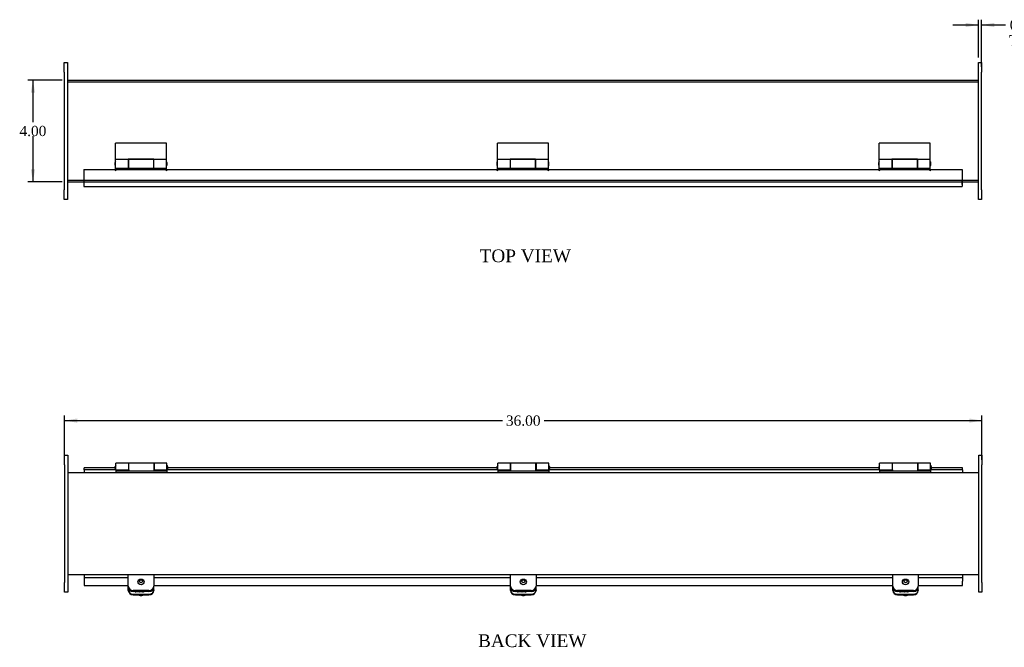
# Model space of a CAD drawing. Header units: inches. Extents: x 2 to 89.5, y 0.7 to 59.6.
# Tile 3 of 5: x 16 to 54.7, y 33.9 to 58.5. Entities that reach past the tile are written whole.
import ezdxf
from ezdxf.enums import TextEntityAlignment as Align
from ezdxf.lldxf.tags import DXFTag

# ---------------------------------------------------------------- set-up
doc = ezdxf.new("R2010")
doc.units = ezdxf.units.IN
doc.header["$MEASUREMENT"] = 0
for name, color, linetype in [('COM40176', 7, 'CONTINUOUS'), ('COM49232', 7, 'CONTINUOUS'), ('COM49233', 7, 'CONTINUOUS'), ('COM52631', 7, 'CONTINUOUS'), ('COM71012', 7, 'CONTINUOUS'), ('DEFAULT', 7, 'CONTINUOUS'), ('GSK11095', 7, 'CONTINUOUS'), ('HNG11000', 7, 'CONTINUOUS'), ('SCS19419', 7, 'CONTINUOUS')]:
    doc.layers.add(name, color=color, linetype=linetype)
doc.styles.add('SEACAD_TIMES_NEW_ROMAN', font='times.ttf')
tags = doc.linetypes.add('HIDDEN2', pattern=[0.1875, 0.125, -0.0625]).pattern_tags.tags
tags[6:7] = [DXFTag(74, 4), DXFTag(75, 0), DXFTag(340, '0'), DXFTag(46, 0.0), DXFTag(50, 0.0), DXFTag(44, 0.0), DXFTag(45, 0.0)]
tags[4:5] = [DXFTag(74, 4), DXFTag(75, 0), DXFTag(340, '0'), DXFTag(46, 0.0), DXFTag(50, 0.0), DXFTag(44, 0.0), DXFTag(45, 0.0)]

# ---------------------------------------------------------------- blocks, each defined once
blk = doc.blocks.new('GDIMGGROUP')
at = {"layer": 'DEFAULT', "linetype": 'Continuous'}
for points in [[(16.471, 55.624), (16.638, 55.624), (16.554, 56.124)], [(16.471, 52.624), (16.554, 52.124), (16.638, 52.624)]]:
    blk.add_hatch(color=136, dxfattribs=at).paths.add_polyline_path(points)
at = {"layer": 'DEFAULT', "color": 136, "linetype": 'Continuous'}
for p, q in [((17.705, 56.124), (16.354, 56.124)), ((16.554, 56.124), (16.554, 54.464)), ((16.554, 53.924), (16.554, 52.124)), ((17.705, 52.124), (16.354, 52.124))]:
    blk.add_line(p, q, dxfattribs=at)
at = {"layer": 'DEFAULT', "color": 136, "linetype": 'Continuous', "style": 'SEACAD_TIMES_NEW_ROMAN'}
blk.add_text('4.00', height=0.4, dxfattribs=at).set_placement((16.024, 54.324), align=Align.TOP_LEFT)
blk = doc.blocks.new('GDIMGGROUP10')
at = {"layer": 'DEFAULT', "linetype": 'Continuous'}
for points in [[(53.155, 58.368), (53.155, 58.201), (53.655, 58.285)], [(54.28, 58.368), (53.78, 58.285), (54.28, 58.201)]]:
    blk.add_hatch(color=136, dxfattribs=at).paths.add_polyline_path(points)
at = {"layer": 'DEFAULT', "color": 136, "linetype": 'Continuous'}
for p, q in [((53.655, 57.011), (53.655, 58.485)), ((53.78, 56.636), (53.78, 58.485)), ((52.655, 58.285), (53.655, 58.285)), ((53.78, 58.285), (54.519, 58.285)), ((54.519, 58.285), (54.719, 58.285))]:
    blk.add_line(p, q, dxfattribs=at)
at = {"layer": 'DEFAULT', "color": 136, "linetype": 'Continuous', "style": 'SEACAD_TIMES_NEW_ROMAN'}
for s, p in [('0.13', (54.887, 58.485)), ('TYP', (54.859, 57.885))]:
    blk.add_text(s, height=0.4, dxfattribs=at).set_placement(p, align=Align.TOP_LEFT)
blk = doc.blocks.new('GDIMGGROUP19')
at = {"layer": 'DEFAULT', "linetype": 'Continuous'}
for points in [[(18.296, 42.843), (17.796, 42.759), (18.296, 42.676)], [(53.296, 42.843), (53.296, 42.676), (53.796, 42.759)]]:
    blk.add_hatch(color=136, dxfattribs=at).paths.add_polyline_path(points)
at = {"layer": 'DEFAULT', "color": 136, "linetype": 'Continuous'}
for p, q in [((17.796, 41.225), (17.796, 42.959)), ((53.796, 41.225), (53.796, 42.959)), ((17.796, 42.759), (34.974, 42.759)), ((36.619, 42.759), (53.796, 42.759))]:
    blk.add_line(p, q, dxfattribs=at)
at = {"layer": 'DEFAULT', "color": 136, "linetype": 'Continuous', "style": 'SEACAD_TIMES_NEW_ROMAN'}
blk.add_text('36.00', height=0.4, dxfattribs=at).set_placement((35.114, 42.959), align=Align.TOP_LEFT)

msp = doc.modelspace()

# ---------------------------------------------------------------- linework, layer by layer
at = {"layer": 'COM40176', "color": 7, "linetype": 'Continuous'}
for p, q in [((20.296, 36.114), (20.296, 36.22)), ((20.296, 36.09), (20.296, 36.114)), ((20.484, 35.944), (21.108, 35.944)), ((20.874, 36.043), (20.593, 36.043)), ((21.296, 36.114), (21.296, 36.22)), ((21.296, 36.114), (21.296, 36.09)), ((35.296, 36.114), (35.296, 36.22)), ((35.296, 36.09), (35.296, 36.114)), ((35.484, 35.944), (36.108, 35.944)), ((35.874, 36.043), (35.593, 36.043)), ((36.296, 36.114), (36.296, 36.22)), ((36.296, 36.114), (36.296, 36.09)), ((50.296, 36.114), (50.296, 36.22)), ((50.296, 36.09), (50.296, 36.114)), ((50.484, 35.944), (51.108, 35.944)), ((50.874, 36.043), (50.593, 36.043)), ((51.296, 36.114), (51.296, 36.22)), ((51.296, 36.114), (51.296, 36.09)), ((20.484, 35.92), (21.108, 35.92)), ((35.484, 35.92), (36.108, 35.92)), ((50.484, 35.92), (51.108, 35.92))]:
    msp.add_line(p, q, dxfattribs=at)
for centre, major_axis, start_param, end_param in [((20.484, 36.114), (-0.188, 0), 0, 1.570796), ((20.484, 36.09), (0.188, 0), 3.141593, 4.712389), ((20.593, 36.17), (0.14, 0), 4.393647, 4.712389), ((20.874, 36.17), (-0.141, 0), 1.570796, 1.889538), ((21.108, 36.114), (-0.188, 0), 1.570796, 3.141593), ((21.108, 36.09), (0.188, 0), 4.712389, 6.283185), ((35.484, 36.114), (-0.188, 0), 0, 1.570796), ((35.484, 36.09), (0.188, 0), 3.141593, 4.712389), ((35.593, 36.17), (0.14, 0), 4.393647, 4.712389), ((35.874, 36.17), (-0.141, 0), 1.570796, 1.889538), ((36.108, 36.114), (-0.188, 0), 1.570796, 3.141593), ((36.108, 36.09), (0.188, 0), 4.712389, 6.283185), ((50.484, 36.114), (-0.188, 0), 0, 1.570796), ((50.484, 36.09), (0.188, 0), 3.141593, 4.712389), ((50.593, 36.17), (0.141, 0), 4.393647, 4.712389), ((50.874, 36.17), (-0.141, 0), 1.570796, 1.889538), ((51.108, 36.114), (-0.188, 0), 1.570796, 3.141593), ((51.108, 36.09), (0.188, 0), 4.712389, 6.283185)]:
    msp.add_ellipse(centre, major_axis=major_axis, ratio=0.906308, start_param=start_param, end_param=end_param, dxfattribs=at)
at = {"layer": 'COM49232', "color": 7, "linetype": 'Continuous'}
for p, q in [((17.905, 56.124), (53.655, 56.124)), ((17.905, 52.124), (18.546, 52.124)), ((53.014, 52.124), (53.655, 52.124)), ((53.671, 40.713), (17.921, 40.713)), ((53.671, 36.713), (17.921, 36.713))]:
    msp.add_line(p, q, dxfattribs=at)
at = {"layer": 'COM49232', "color": 7, "linetype": 'HIDDEN2'}
for p, q in [((17.905, 56.052), (53.655, 56.052)), ((17.905, 52.196), (53.655, 52.196)), ((18.546, 52.124), (53.014, 52.124))]:
    msp.add_line(p, q, dxfattribs=at)
at = {"layer": 'COM49233', "color": 7, "linetype": 'Continuous'}
for p, q in [((18.546, 52.608), (18.546, 52.06)), ((18.546, 52.608), (19.766, 52.608)), ((19.826, 52.608), (21.766, 52.608)), ((21.826, 52.608), (34.75, 52.608)), ((34.81, 52.608), (36.75, 52.608)), ((36.81, 52.608), (49.734, 52.608)), ((49.794, 52.608), (51.734, 52.608)), ((51.794, 52.608), (53.014, 52.608)), ((53.014, 52.608), (53.014, 52.06)), ((18.546, 52.06), (18.546, 51.952)), ((18.546, 51.952), (53.014, 51.952)), ((53.014, 52.06), (53.014, 51.952)), ((18.562, 40.828), (18.562, 40.9)), ((19.782, 40.9), (18.562, 40.9)), ((19.782, 40.828), (18.562, 40.828)), ((19.787, 40.9), (19.782, 40.9)), ((19.782, 40.9), (19.782, 40.828)), ((19.812, 40.828), (19.782, 40.828)), ((21.842, 40.828), (21.812, 40.828)), ((21.842, 40.9), (21.837, 40.9)), ((21.842, 40.828), (21.842, 40.9)), ((34.766, 40.9), (21.842, 40.9)), ((34.766, 40.828), (21.842, 40.828)), ((34.771, 40.9), (34.766, 40.9)), ((34.766, 40.9), (34.766, 40.828)), ((34.796, 40.828), (34.766, 40.828)), ((36.826, 40.828), (36.796, 40.828)), ((36.826, 40.9), (36.821, 40.9)), ((36.826, 40.828), (36.826, 40.9)), ((49.75, 40.9), (36.826, 40.9)), ((49.75, 40.828), (36.826, 40.828)), ((49.755, 40.9), (49.75, 40.9)), ((49.75, 40.9), (49.75, 40.828)), ((49.78, 40.828), (49.75, 40.828)), ((51.81, 40.828), (51.78, 40.828)), ((51.81, 40.9), (51.805, 40.9)), ((53.03, 40.9), (51.81, 40.9)), ((51.81, 40.828), (51.81, 40.9)), ((53.03, 40.828), (51.81, 40.828)), ((53.03, 40.828), (53.03, 40.9)), ((18.562, 36.597), (20.296, 36.597)), ((18.562, 36.597), (18.562, 36.463)), ((18.562, 36.463), (18.562, 36.289)), ((21.296, 36.597), (35.296, 36.597)), ((36.296, 36.597), (50.296, 36.597)), ((51.296, 36.597), (53.03, 36.597)), ((53.03, 36.597), (53.03, 36.463)), ((53.03, 36.289), (53.03, 36.463)), ((18.562, 36.289), (20.296, 36.289)), ((21.296, 36.289), (35.296, 36.289)), ((36.296, 36.289), (50.296, 36.289)), ((51.296, 36.289), (53.03, 36.289))]:
    msp.add_line(p, q, dxfattribs=at)
for centre in [(19.796, 52.608), (21.796, 52.608), (34.78, 52.608), (36.78, 52.608), (49.764, 52.608), (51.764, 52.608)]:
    msp.add_arc(centre, 0.03, 180, 0, dxfattribs=at)
at = {"layer": 'COM52631', "color": 7, "linetype": 'Continuous'}
for p, q in [((20.296, 36.63), (20.296, 36.713)), ((21.296, 36.713), (21.296, 36.63)), ((35.296, 36.63), (35.296, 36.713)), ((36.296, 36.713), (36.296, 36.63)), ((50.296, 36.63), (50.296, 36.713)), ((51.296, 36.713), (51.296, 36.63)), ((20.296, 36.26), (20.296, 36.63)), ((21.296, 36.63), (21.296, 36.26)), ((35.296, 36.26), (35.296, 36.63)), ((36.296, 36.63), (36.296, 36.26)), ((50.296, 36.26), (50.296, 36.63)), ((51.296, 36.63), (51.296, 36.26)), ((20.296, 36.22), (20.296, 36.26)), ((21.108, 36.089), (20.484, 36.089)), ((21.108, 36.049), (20.484, 36.049)), ((21.296, 36.22), (21.296, 36.26)), ((35.296, 36.22), (35.296, 36.26)), ((36.108, 36.089), (35.484, 36.089)), ((36.108, 36.049), (35.484, 36.049)), ((36.296, 36.22), (36.296, 36.26)), ((50.296, 36.22), (50.296, 36.26)), ((51.108, 36.089), (50.484, 36.089)), ((51.108, 36.049), (50.484, 36.049)), ((51.296, 36.22), (51.296, 36.26))]:
    msp.add_line(p, q, dxfattribs=at)
for centre, start_param, end_param in [((20.484, 36.26), 3.141593, 4.712389), ((20.484, 36.22), 3.141593, 4.712389), ((21.108, 36.26), 4.712389, 6.283185), ((21.108, 36.22), 4.712389, 6.283185), ((35.484, 36.26), 3.141593, 4.712389), ((35.484, 36.22), 3.141593, 4.712389), ((36.108, 36.26), 4.712389, 6.283185), ((36.108, 36.22), 4.712389, 6.283185), ((50.484, 36.26), 3.141593, 4.712389), ((50.484, 36.22), 3.141593, 4.712389), ((51.108, 36.26), 4.712389, 6.283185), ((51.108, 36.22), 4.712389, 6.283185)]:
    msp.add_ellipse(centre, major_axis=(0.188, 0), ratio=0.906308, start_param=start_param, end_param=end_param, dxfattribs=at)
at = {"layer": 'COM71012', "color": 7, "linetype": 'Continuous'}
for p, q in [((17.78, 56.811), (17.905, 56.811)), ((17.78, 56.436), (17.78, 56.811)), ((17.905, 56.811), (17.905, 56.436)), ((53.655, 56.436), (53.655, 56.811)), ((53.655, 56.811), (53.78, 56.811)), ((53.78, 56.811), (53.78, 56.436)), ((17.78, 56.436), (17.78, 51.811)), ((17.905, 56.436), (17.905, 51.811)), ((53.655, 51.811), (53.655, 56.436)), ((53.78, 51.811), (53.78, 56.436)), ((17.78, 51.436), (17.78, 51.811)), ((17.905, 51.811), (17.905, 51.436)), ((53.655, 51.436), (53.655, 51.811)), ((53.78, 51.811), (53.78, 51.436)), ((17.905, 51.436), (17.78, 51.436)), ((53.78, 51.436), (53.655, 51.436)), ((17.796, 41.4), (17.921, 41.4)), ((17.796, 41.025), (17.796, 41.4)), ((17.921, 41.4), (17.921, 41.025)), ((53.671, 41.025), (53.671, 41.4)), ((53.671, 41.4), (53.796, 41.4)), ((53.796, 41.4), (53.796, 41.025)), ((17.796, 41.025), (17.796, 36.4)), ((17.921, 41.025), (17.921, 36.4)), ((53.671, 36.4), (53.671, 41.025)), ((53.796, 36.4), (53.796, 41.025)), ((17.796, 36.025), (17.796, 36.4)), ((17.921, 36.4), (17.921, 36.025)), ((53.671, 36.025), (53.671, 36.4)), ((53.796, 36.4), (53.796, 36.025)), ((17.921, 36.025), (17.796, 36.025)), ((53.796, 36.025), (53.671, 36.025))]:
    msp.add_line(p, q, dxfattribs=at)
at = {"layer": 'GSK11095', "color": 7, "linetype": 'Continuous'}
for p, q in [((53.014, 52.211), (53.014, 52.211)), ((53.014, 52.211), (53.014, 52.211)), ((53.014, 52.024), (53.014, 52.211)), ((53.014, 52.024), (53.014, 52.024)), ((53.014, 52.024), (53.014, 52.024)), ((18.562, 40.828), (18.562, 40.828)), ((18.562, 40.828), (18.562, 40.713)), ((18.562, 40.828), (18.562, 40.828)), ((53.03, 40.828), (53.03, 40.713)), ((18.562, 36.713), (18.562, 36.597)), ((53.03, 36.713), (53.03, 36.597)), ((18.562, 36.597), (18.562, 36.597)), ((18.562, 36.597), (18.562, 36.597))]:
    msp.add_line(p, q, dxfattribs=at)
at = {"layer": 'HNG11000', "color": 7, "linetype": 'Continuous'}
for p, q in [((19.796, 53.005), (19.796, 53.649)), ((21.796, 53.649), (19.796, 53.649)), ((21.796, 53.005), (21.796, 53.649)), ((34.78, 53.005), (34.78, 53.649)), ((36.78, 53.649), (34.78, 53.649)), ((36.78, 53.005), (36.78, 53.649)), ((49.764, 53.005), (49.764, 53.649)), ((51.764, 53.649), (49.764, 53.649)), ((51.764, 53.005), (51.764, 53.649)), ((19.796, 52.668), (19.796, 53.005)), ((20.296, 53.005), (19.796, 53.005)), ((20.296, 53.014), (20.296, 53.005)), ((21.296, 53.014), (20.296, 53.014)), ((20.296, 53.005), (20.296, 52.668)), ((20.301, 53.005), (20.301, 52.668)), ((21.291, 53.005), (20.301, 53.005)), ((21.291, 53.005), (21.291, 52.668)), ((21.296, 53.005), (21.296, 53.014)), ((21.296, 52.668), (21.296, 53.005)), ((21.796, 53.005), (21.296, 53.005)), ((21.796, 52.668), (21.796, 53.005)), ((34.78, 52.668), (34.78, 53.005)), ((35.28, 53.005), (34.78, 53.005)), ((35.28, 53.014), (35.28, 53.005)), ((36.28, 53.014), (35.28, 53.014)), ((35.28, 53.005), (35.28, 52.668)), ((35.285, 53.005), (35.285, 52.668)), ((36.275, 53.005), (35.285, 53.005)), ((36.275, 53.005), (36.275, 52.668)), ((36.28, 53.005), (36.28, 53.014)), ((36.28, 52.668), (36.28, 53.005)), ((36.78, 53.005), (36.28, 53.005)), ((36.78, 52.668), (36.78, 53.005)), ((49.764, 52.668), (49.764, 53.005)), ((50.264, 53.005), (49.764, 53.005)), ((50.264, 53.014), (50.264, 53.005)), ((51.264, 53.014), (50.264, 53.014)), ((50.264, 53.005), (50.264, 52.668)), ((50.269, 53.005), (50.269, 52.668)), ((51.259, 53.005), (50.269, 53.005)), ((51.259, 53.005), (51.259, 52.668)), ((51.264, 53.005), (51.264, 53.014)), ((51.264, 52.668), (51.264, 53.005)), ((51.764, 53.005), (51.264, 53.005)), ((51.764, 52.668), (51.764, 53.005)), ((19.771, 52.877), (19.771, 52.797)), ((19.796, 52.668), (20.296, 52.668)), ((19.796, 52.578), (19.796, 52.649)), ((19.796, 52.649), (20.301, 52.649)), ((20.301, 52.927), (20.296, 52.927)), ((20.296, 52.747), (20.301, 52.747)), ((20.301, 52.668), (20.301, 52.649)), ((20.301, 52.668), (21.291, 52.668)), ((21.296, 52.927), (21.291, 52.927)), ((21.291, 52.747), (21.296, 52.747)), ((21.291, 52.668), (21.291, 52.649)), ((21.796, 52.649), (21.291, 52.649)), ((21.296, 52.668), (21.796, 52.668)), ((21.796, 52.578), (21.796, 52.649)), ((21.821, 52.797), (21.821, 52.877)), ((34.755, 52.877), (34.755, 52.797)), ((34.78, 52.668), (35.28, 52.668)), ((34.78, 52.578), (34.78, 52.649)), ((34.78, 52.649), (35.285, 52.649)), ((35.285, 52.927), (35.28, 52.927)), ((35.28, 52.747), (35.285, 52.747)), ((35.285, 52.668), (35.285, 52.649)), ((35.285, 52.668), (36.275, 52.668)), ((36.28, 52.927), (36.275, 52.927)), ((36.275, 52.747), (36.28, 52.747)), ((36.275, 52.668), (36.275, 52.649)), ((36.78, 52.649), (36.275, 52.649)), ((36.28, 52.668), (36.78, 52.668)), ((36.78, 52.578), (36.78, 52.649)), ((36.805, 52.797), (36.805, 52.877)), ((49.739, 52.877), (49.739, 52.797)), ((49.764, 52.668), (50.264, 52.668)), ((49.764, 52.578), (49.764, 52.649)), ((49.764, 52.649), (50.269, 52.649)), ((50.269, 52.927), (50.264, 52.927)), ((50.264, 52.747), (50.269, 52.747)), ((50.269, 52.668), (50.269, 52.649)), ((50.269, 52.668), (51.259, 52.668)), ((51.264, 52.927), (51.259, 52.927)), ((51.259, 52.747), (51.264, 52.747)), ((51.259, 52.668), (51.259, 52.649)), ((51.764, 52.649), (51.259, 52.649)), ((51.264, 52.668), (51.764, 52.668)), ((51.764, 52.578), (51.764, 52.649)), ((51.789, 52.797), (51.789, 52.877)), ((19.787, 40.882), (19.787, 40.962)), ((19.812, 40.832), (19.812, 41.091)), ((20.312, 41.091), (19.812, 41.091)), ((20.312, 40.832), (20.312, 41.091)), ((20.317, 41.012), (20.312, 41.012)), ((20.317, 40.788), (20.317, 41.091)), ((21.307, 41.091), (20.317, 41.091)), ((21.307, 40.788), (21.307, 41.091)), ((21.312, 41.012), (21.307, 41.012)), ((21.312, 41.091), (21.312, 40.832)), ((21.812, 41.091), (21.312, 41.091)), ((21.812, 40.832), (21.812, 41.091)), ((21.837, 40.962), (21.837, 40.882)), ((34.771, 40.882), (34.771, 40.962)), ((34.796, 40.832), (34.796, 41.091)), ((35.296, 41.091), (34.796, 41.091)), ((35.296, 40.832), (35.296, 41.091)), ((35.301, 41.012), (35.296, 41.012)), ((35.301, 40.788), (35.301, 41.091)), ((36.291, 41.091), (35.301, 41.091)), ((36.291, 40.788), (36.291, 41.091)), ((36.296, 41.012), (36.291, 41.012)), ((36.296, 41.091), (36.296, 40.832)), ((36.796, 41.091), (36.296, 41.091)), ((36.796, 40.832), (36.796, 41.091)), ((36.821, 40.962), (36.821, 40.882)), ((49.755, 40.882), (49.755, 40.962)), ((49.78, 40.832), (49.78, 41.091)), ((50.28, 41.091), (49.78, 41.091)), ((50.28, 40.832), (50.28, 41.091)), ((50.285, 41.012), (50.28, 41.012)), ((50.285, 40.788), (50.285, 41.091)), ((51.275, 41.091), (50.285, 41.091)), ((51.275, 40.788), (51.275, 41.091)), ((51.28, 41.012), (51.275, 41.012)), ((51.28, 41.091), (51.28, 40.832)), ((51.78, 41.091), (51.28, 41.091)), ((51.78, 40.832), (51.78, 41.091)), ((51.805, 40.962), (51.805, 40.882)), ((19.812, 40.832), (19.812, 40.788)), ((19.812, 40.832), (20.312, 40.832)), ((19.812, 40.788), (19.812, 40.713)), ((19.812, 40.788), (21.812, 40.788)), ((19.837, 40.832), (20.317, 40.832)), ((20.312, 40.832), (20.312, 40.788)), ((20.312, 40.828), (20.317, 40.828)), ((21.307, 40.832), (21.787, 40.832)), ((21.312, 40.828), (21.307, 40.828)), ((21.312, 40.832), (21.812, 40.832)), ((21.312, 40.788), (21.312, 40.832)), ((21.812, 40.832), (21.812, 40.788)), ((21.812, 40.788), (21.812, 40.713)), ((34.796, 40.832), (34.796, 40.788)), ((34.796, 40.832), (35.296, 40.832)), ((34.796, 40.788), (34.796, 40.713)), ((34.796, 40.788), (36.796, 40.788)), ((34.821, 40.832), (35.301, 40.832)), ((35.296, 40.832), (35.296, 40.788)), ((35.296, 40.828), (35.301, 40.828)), ((36.291, 40.832), (36.771, 40.832)), ((36.296, 40.828), (36.291, 40.828)), ((36.296, 40.832), (36.796, 40.832)), ((36.296, 40.788), (36.296, 40.832)), ((36.796, 40.832), (36.796, 40.788)), ((36.796, 40.788), (36.796, 40.713)), ((49.78, 40.832), (49.78, 40.788)), ((49.78, 40.832), (50.28, 40.832)), ((49.78, 40.788), (49.78, 40.713)), ((49.78, 40.788), (51.78, 40.788)), ((49.805, 40.832), (50.285, 40.832)), ((50.28, 40.832), (50.28, 40.788)), ((50.28, 40.828), (50.285, 40.828)), ((51.275, 40.832), (51.755, 40.832)), ((51.28, 40.828), (51.275, 40.828)), ((51.28, 40.832), (51.78, 40.832)), ((51.28, 40.788), (51.28, 40.832)), ((51.78, 40.832), (51.78, 40.788)), ((51.78, 40.788), (51.78, 40.713))]:
    msp.add_line(p, q, dxfattribs=at)
for centre, start, end in [((19.821, 52.877), 120, 180), ((19.821, 52.797), 180, 240), ((21.771, 52.877), 0, 60), ((21.771, 52.797), 300, 0), ((34.805, 52.877), 120, 180), ((34.805, 52.797), 180, 240), ((36.755, 52.877), 0, 60), ((36.755, 52.797), 300, 0), ((49.789, 52.877), 120, 180), ((49.789, 52.797), 180, 240), ((51.739, 52.877), 0, 60), ((51.739, 52.797), 300, 0), ((19.837, 40.962), 120, 180), ((21.787, 40.962), 0, 60), ((34.821, 40.962), 120, 180), ((36.771, 40.962), 0, 60), ((49.805, 40.962), 120, 180), ((51.755, 40.962), 0, 60), ((19.837, 40.882), 180, 240), ((19.837, 40.882), 265.0428, 270), ((21.787, 40.882), 270, 274.9572), ((21.787, 40.882), 300, 0), ((34.821, 40.882), 180, 240), ((34.821, 40.882), 265.0428, 270), ((36.771, 40.882), 270, 274.9572), ((36.771, 40.882), 300, 0), ((49.805, 40.882), 180, 240), ((49.805, 40.882), 265.0428, 270), ((51.755, 40.882), 270, 274.9572), ((51.755, 40.882), 300, 0)]:
    msp.add_arc(centre, 0.05, start, end, dxfattribs=at)
at = {"layer": 'SCS19419', "color": 7, "linetype": 'Continuous'}
for centre, radius, start, end in [((20.787, 36.126), 0.231, 199.4627, 200.1782), ((35.787, 36.126), 0.231, 199.4627, 200.1782), ((50.787, 36.126), 0.231, 199.4627, 200.1782), ((20.787, 36.126), 0.231, 243.9086, 263.4389), ((20.773, 35.966), 0.0702, 259.8658, 267.1002), ((20.817, 35.967), 0.0719, 272.304, 279.3815), ((20.804, 36.127), 0.232, 275.9332, 295.9827), ((35.787, 36.126), 0.231, 243.9086, 263.4389), ((35.773, 35.966), 0.0702, 259.8658, 267.1002), ((35.817, 35.967), 0.0719, 272.304, 279.3815), ((35.804, 36.127), 0.232, 275.9332, 295.9827), ((50.787, 36.126), 0.231, 243.9086, 263.4389), ((50.773, 35.966), 0.0702, 259.8658, 267.1002), ((50.817, 35.967), 0.0719, 272.304, 279.3815), ((50.804, 36.127), 0.232, 275.9332, 295.9827)]:
    msp.add_arc(centre, radius, start, end, dxfattribs=at)
for centre, major_axis in [((20.796, 36.43), (-0.123, 0)), ((20.796, 36.455), (0.063, 0)), ((35.796, 36.43), (-0.123, 0)), ((35.796, 36.455), (-0.063, 0)), ((50.796, 36.43), (-0.123, 0)), ((50.796, 36.455), (0.063, 0))]:
    msp.add_ellipse(centre, major_axis=major_axis, ratio=0.906308, dxfattribs=at)
for centre, major_axis, start_param, end_param in [((20.796, 36.146), (0.123, 0), 4.194057, 4.325753), ((20.796, 36.146), (0.123, 0), 5.099025, 5.230721), ((35.796, 36.146), (0.123, 0), 4.194057, 4.325753), ((35.796, 36.146), (0.123, 0), 5.099025, 5.230721), ((50.796, 36.146), (0.123, 0), 4.194057, 4.325753), ((50.796, 36.146), (0.123, 0), 5.099025, 5.230721), ((20.796, 36.104), (0.231, 0), 4.597797, 4.814448), ((35.796, 36.104), (0.231, 0), 4.597797, 4.814448), ((50.796, 36.104), (0.231, 0), 4.597797, 4.814448)]:
    msp.add_ellipse(centre, major_axis=major_axis, ratio=0.906308, start_param=start_param, end_param=end_param, dxfattribs=at)

# ---------------------------------------------------------------- block references
at = {"layer": 'DEFAULT'}
for name in ['GDIMGGROUP10', 'GDIMGGROUP', 'GDIMGGROUP19']:
    msp.add_blockref(name, (0, 0), dxfattribs=at)

# ---------------------------------------------------------------- texts
at = {"layer": 'DEFAULT', "color": 136, "linetype": 'Continuous', "style": 'SEACAD_TIMES_NEW_ROMAN'}
for s, p in [('TOP VIEW', (34.082, 49.476)), ('BACK VIEW', (34.019, 34.371))]:
    msp.add_text(s, height=0.5, dxfattribs=at).set_placement(p, align=Align.TOP_LEFT)

doc.saveas('drawing.dxf')
